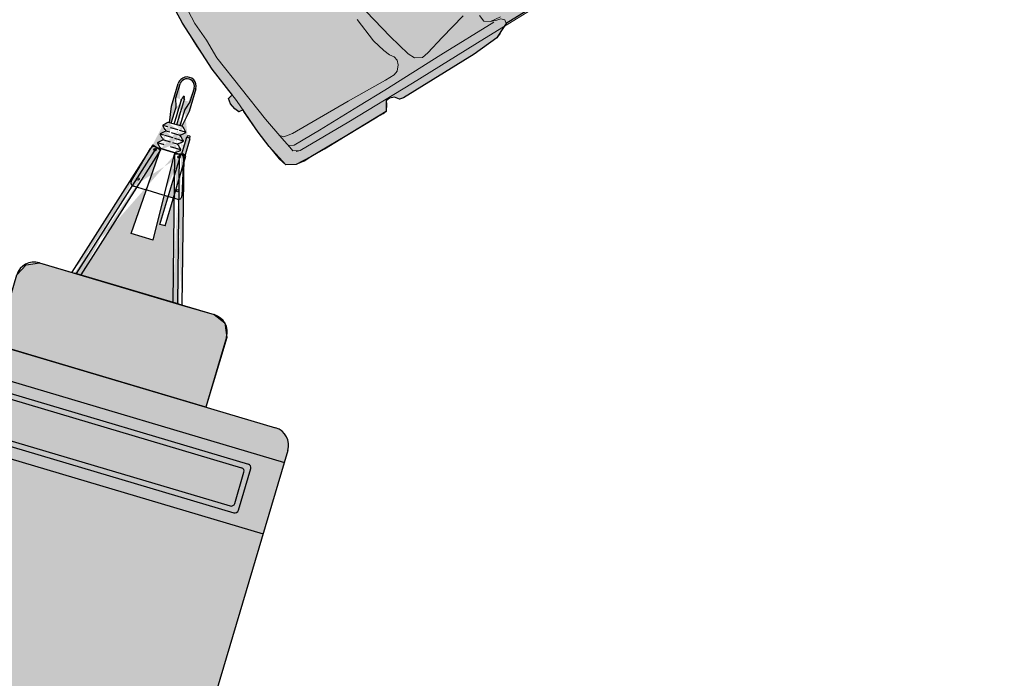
# Model space of a CAD drawing. Header units: millimetres. Extents: x 124.4 to 154.3, y 176.1 to 206.1.
import ezdxf

# ---------------------------------------------------------------- set-up
doc = ezdxf.new("R2010")
doc.units = ezdxf.units.MM
doc.linetypes.add('AUSGEZOGEN', pattern=[0])
doc.linetypes.add('STRICHPUNKT', pattern=[25.4, 12.7, -6.35, 0, -6.35])
for name, color, linetype in [('Anhänger', 7, 'Continuous'), ('Auto', 7, 'Continuous'), ('e-Straßenraum', 7, 'Continuous'), ('e-Wohngebäude', 7, 'Continuous'), ('Farbe', 254, 'Continuous'), ('Schr_Auto', 254, 'Continuous')]:
    doc.layers.add(name, color=color, linetype=linetype)

# ---------------------------------------------------------------- blocks, each defined once
blk = doc.blocks.new('Bl_Camper')
at = {"layer": 'Farbe', "linetype": 'Continuous'}
h = blk.add_hatch(color=256, dxfattribs=at)
edge = h.paths.add_edge_path(flags=16)
edge.add_arc((-197.6753639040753, 208.8200856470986), 0.0065, 0, 360)
edge = h.paths.add_edge_path(flags=16)
edge.add_arc((-197.7898670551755, 208.9666626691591), 0.0065, 0, 360)
edge = h.paths.add_edge_path(flags=16)
edge.add_arc((-197.705270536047, 209.0749282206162), 0.0065, 0, 360)
edge = h.paths.add_edge_path(flags=16)
edge.add_arc((-197.5353553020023, 208.999264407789), 0.0065, 0, 360)
h.paths.add_polyline_path([(-197.3322498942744, 208.7763578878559), (-197.4099597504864, 208.6769060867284), (-197.7841429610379, 208.9986111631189), (-197.7348864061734, 209.061648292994)], flags=16)
edge = h.paths.add_edge_path()
edge.add_line((-197.8561606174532, 209.1500651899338), (-197.8992605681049, 209.0949071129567))
edge.add_line((-197.8992605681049, 209.0949071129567), (-197.9794137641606, 209.1385014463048))
edge.add_line((-197.9794137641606, 209.1385014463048), (-198.0818500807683, 209.2185441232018))
edge.add_arc((-198.0510645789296, 209.2579425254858), 0.05, 51.99630100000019, 231.9963010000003, ccw=False)
edge.add_line((-198.0202790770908, 209.2973409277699), (-197.9178427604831, 209.2172982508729))
edge.add_line((-197.9178427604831, 209.2172982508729), (-197.8561606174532, 209.1500651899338))
h.paths.add_polyline_path([(-197.398939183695, 208.8419304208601), (-197.7141285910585, 209.088214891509), (-197.6956575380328, 209.1118536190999), (-197.3804675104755, 208.8655699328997)], flags=16)
edge = h.paths.add_edge_path(flags=0)
edge.add_line((-197.9931360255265, 209.2183887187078), (-197.998677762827, 209.2112970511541))
edge.add_line((-197.998677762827, 209.2112970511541), (-198.0041937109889, 209.2156070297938))
edge.add_arc((-198.0023464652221, 209.2179709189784), 0.003, 141.9964740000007, 231.9964740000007, ccw=False)
edge.add_line((-198.0047103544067, 209.2198181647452), (-198.0028631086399, 209.2221820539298))
edge.add_arc((-198.0004992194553, 209.2203348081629), 0.003, 51.99647400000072, 141.9964740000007, ccw=False)
edge.add_line((-197.9986519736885, 209.2226986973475), (-197.9931360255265, 209.2183887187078))
edge = h.paths.add_edge_path(flags=16)
edge.add_line((-197.9931360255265, 209.2183887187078), (-197.998677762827, 209.2112970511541))
edge.add_line((-197.998677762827, 209.2112970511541), (-198.0041937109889, 209.2156070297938))
edge.add_arc((-198.0023464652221, 209.2179709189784), 0.003, 141.9964740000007, 231.9964740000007, ccw=False)
edge.add_line((-198.0047103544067, 209.2198181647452), (-198.0028631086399, 209.2221820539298))
edge.add_arc((-198.0004992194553, 209.2203348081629), 0.003, 51.99647400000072, 141.9964740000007, ccw=False)
edge.add_line((-197.9986519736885, 209.2226986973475), (-197.9931360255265, 209.2183887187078))
edge = h.paths.add_edge_path()
edge.add_line((-196.9525086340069, 208.7801526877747), (-197.3218191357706, 208.3075163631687))
edge.add_line((-197.7991011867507, 208.9784836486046), (-197.3154265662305, 208.3156971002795))
edge.add_line((-197.7793895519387, 208.9938816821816), (-197.2994232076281, 208.3361774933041))
edge.add_line((-197.8197790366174, 208.9644078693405), (-197.331429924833, 208.295216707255))
edge.add_arc((-197.7865678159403, 209.1692914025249), 0.003, 51.99647400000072, 141.9964740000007)
edge.add_arc((-197.7918438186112, 209.1625390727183), 0.003, 141.9964740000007, 231.9964740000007)
edge.add_line((-197.9353779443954, 209.198672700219), (-197.8623748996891, 209.1421131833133))
edge.add_line((-197.8930470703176, 209.102859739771), (-197.9655800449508, 209.1600202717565))
edge.add_line((-197.7095564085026, 209.10418835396), (-197.7283897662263, 209.0578708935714))
edge.add_line((-197.7382528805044, 209.0979436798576), (-197.7744556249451, 209.0516126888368))
edge.add_line((-197.7776512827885, 209.1287291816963), (-197.8074385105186, 209.0906079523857))
edge.add_line((-197.7736860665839, 209.0932007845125), (-197.7903644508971, 209.0718569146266))
edge.add_line((-197.813084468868, 209.1239862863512), (-197.8431757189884, 209.085475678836))
edge.add_line((-197.8170504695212, 209.1595153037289), (-197.8398387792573, 209.1303498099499))
edge.add_line((-197.8730935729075, 209.1283961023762), (-197.9889248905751, 209.2189053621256))
edge.add_line((-197.8823283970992, 209.1165768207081), (-197.9981611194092, 209.2070859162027))
edge.add_arc((-197.7244712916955, 209.0649023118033), 0.010911, 171.1810259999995, 197.3516900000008)
edge.add_arc((-197.8740621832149, 209.0712626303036), 0.138887, 358.0658790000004, 370.4766040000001)
edge.add_arc((-197.7394840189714, 209.0963687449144), 0.001999, 4.268417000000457, 51.99478700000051)
edge.add_arc((-197.7394846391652, 209.0963679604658), 0.002, 51.99552299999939, 99.72189299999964)
edge.add_arc((-197.7283826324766, 208.9345684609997), 0.16417, 93.99558100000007, 105.4500029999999)
edge.add_arc((-197.7724543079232, 209.0947765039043), 0.002, 231.9955229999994, 279.7218929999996)
edge.add_arc((-197.7724536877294, 209.0947772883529), 0.002001, 184.2501040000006, 231.9764740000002)
edge.add_arc((-197.9385616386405, 209.0988032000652), 0.164166, 358.542967, 369.9973889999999)
edge.add_arc((-197.7788824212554, 209.1271542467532), 0.001999, 4.268417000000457, 51.99478700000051)
edge.add_arc((-197.7788830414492, 209.1271534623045), 0.002, 51.99552299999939, 99.72189299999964)
edge.add_arc((-197.7677810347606, 208.9653539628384), 0.16417, 93.99558100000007, 105.4500029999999)
edge.add_arc((-197.8118527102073, 209.125562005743), 0.002, 231.9955229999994, 279.7218929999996)
edge.add_arc((-197.8118534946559, 209.1255626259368), 0.002, 184.2825539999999, 232.0089239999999)
edge.add_arc((-197.9779645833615, 209.1295910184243), 0.164169, 358.5417839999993, 369.9962050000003)
edge.add_arc((-197.8182814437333, 209.1579389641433), 0.002, 4.282553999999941, 52.00892399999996)
edge.add_arc((-197.8182822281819, 209.1579395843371), 0.002, 51.99552299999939, 99.72189299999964)
edge.add_arc((-197.7891621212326, 208.8389332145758), 0.322326, 95.24365799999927, 100.7425389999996)
edge.add_arc((-197.8435812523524, 209.1414595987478), 0.015242, 111.8031509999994, 145.623565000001)
edge.add_arc((-197.7847834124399, 208.9877171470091), 0.010912, 86.63595299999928, 112.8066159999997)
edge.add_arc((-197.827128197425, 209.1313249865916), 0.138881, 273.5181300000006, 285.9288559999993)
edge.add_arc((-197.8189431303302, 208.9946769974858), 0.002, 231.9955229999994, 279.7218929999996)
edge.add_arc((-197.8189439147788, 208.9946776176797), 0.002, 184.2825539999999, 232.0089239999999)
edge.add_arc((-197.6592653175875, 209.0230278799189), 0.164166, 178.542967, 189.9973889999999)
edge.add_arc((-197.82537248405, 209.0270531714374), 0.002, 4.282553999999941, 52.00892399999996)
edge.add_arc((-197.8253732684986, 209.0270537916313), 0.002, 51.99552299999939, 99.72189299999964)
edge.add_arc((-197.8694435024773, 209.1872555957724), 0.164163, 273.9957130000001, 285.4501349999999)
edge.add_arc((-197.858341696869, 209.025463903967), 0.002001, 231.981022, 279.7073920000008)
edge.add_arc((-197.8583429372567, 209.0254623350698), 0.001999, 184.2684170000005, 231.9947870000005)
edge.add_arc((-197.6986637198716, 209.0538133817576), 0.164166, 178.542967, 189.9973889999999)
edge.add_arc((-197.8647708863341, 209.0578386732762), 0.002, 4.282553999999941, 52.00892399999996)
edge.add_arc((-197.8647716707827, 209.05783929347), 0.002, 51.99552299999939, 99.72189299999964)
edge.add_arc((-197.9088433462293, 209.2180473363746), 0.16417, 273.9955810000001, 285.4500029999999)
edge.add_arc((-197.8977413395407, 209.0562478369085), 0.002, 231.9955229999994, 279.7218929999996)
edge.add_arc((-197.8977405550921, 209.0562472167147), 0.002, 184.2359510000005, 231.9623220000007)
edge.add_arc((-197.5658384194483, 209.107096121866), 0.337769, 183.4221890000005, 188.6837670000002)
edge.add_arc((-197.8897734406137, 209.0855860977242), 0.013299, 135.5059820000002, 174.1863650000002)
edge.add_line((-197.8447966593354, 209.1240063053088), (-197.8716231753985, 209.0896734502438))
edge.add_line((-197.8492996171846, 209.0776396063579), (-197.863539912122, 209.0594150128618))
edge.add_line((-197.8141450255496, 209.0820252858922), (-197.8424299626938, 209.0458267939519))
edge.add_line((-197.7971994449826, 209.0225050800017), (-197.8201748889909, 208.9931012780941))
edge.add_line((-197.7982369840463, 209.0617816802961), (-197.8241415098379, 209.028629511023))
edge.add_line((-197.8459294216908, 209.0413489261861), (-197.8595740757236, 209.0238874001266))
edge.add_line((-197.8803707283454, 209.0784785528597), (-197.8989730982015, 209.0546721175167))
edge.add_line((-197.8197790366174, 208.9644078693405), (-197.7793895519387, 208.9938816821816))
edge.add_line((-197.7775333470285, 209.1694850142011), (-197.7898463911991, 209.1537255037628))
edge.add_line((-197.698735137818, 209.1079141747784), (-197.7775333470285, 209.1694850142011))
edge.add_line((-197.711049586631, 209.0921545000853), (-197.7898463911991, 209.1537255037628))
edge.add_line((-197.7889317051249, 209.1711386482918), (-197.7942077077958, 209.1643863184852))
edge.add_line((-197.7881751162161, 209.1558652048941), (-197.793691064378, 209.1601751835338))
edge.add_line((-197.7792046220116, 209.1673453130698), (-197.7847205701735, 209.1716552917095))
edge.add_line((-197.5425296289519, 208.9172111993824), (-197.5986337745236, 208.8454097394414))
edge.add_line((-197.4930106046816, 208.9805851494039), (-197.5384351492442, 208.9224513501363))
edge.add_arc((-197.5087694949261, 208.9928989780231), 0.02, 321.9955709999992, 425.9956469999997)
edge.add_line((-197.6894057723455, 209.0952300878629), (-197.5006336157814, 209.0111693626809))
edge.add_arc((-197.6975416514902, 209.0769597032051), 0.02, 65.99752399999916, 141.9976039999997)
edge.add_line((-197.8057288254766, 208.9709859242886), (-197.7133005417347, 209.0892735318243))
edge.add_arc((-197.7899691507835, 208.9586714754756), 0.02, 141.9966459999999, 217.9967249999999)
edge.add_line((-197.6785193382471, 208.7835159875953), (-197.8057302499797, 208.9463595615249))
edge.add_arc((-197.6627582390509, 208.795827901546), 0.02, 217.9953540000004, 321.9954299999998)
edge.add_line((-197.6015740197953, 208.8416472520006), (-197.6469985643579, 208.783513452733))
edge.add_line((-197.7095564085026, 209.10418835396), (-196.9428984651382, 208.7924515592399))
edge.add_line((-197.7283897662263, 209.0578708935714), (-196.9749043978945, 208.7514901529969))
edge.add_line((-197.7189730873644, 209.0810296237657), (-196.9589010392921, 208.7719705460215))
edge.add_line((-197.998677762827, 209.2112970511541), (-197.9981611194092, 209.2070859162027))
edge.add_line((-197.9931360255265, 209.2183887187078), (-197.9889248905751, 209.2189053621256))
edge.add_line((-197.9655800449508, 209.1600202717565), (-198.0133138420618, 209.1776813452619))
edge.add_line((-197.9640566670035, 209.2407192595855), (-197.9353779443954, 209.198672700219))
edge.add_line((-198.0264363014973, 209.2894610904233), (-197.9640566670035, 209.2407192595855))
edge.add_arc((-198.0510651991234, 209.2579417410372), 0.04, 51.99629799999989, 231.9962979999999)
edge.add_line((-198.0133138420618, 209.1776813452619), (-198.0756934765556, 209.2264231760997))
for points in [[(-197.7136297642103, 209.0941706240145), (-197.7095564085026, 209.10418835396), (-197.7035541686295, 209.1017477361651), (-197.6987355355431, 209.1079144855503), (-197.7775333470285, 209.1694850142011), (-197.7898463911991, 209.1537255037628)], [(-197.1126028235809, 207.7631956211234), (-197.4277926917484, 208.0094791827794), (-197.4602374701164, 208.0782899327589), (-197.4450192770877, 208.1498476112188), (-196.9428983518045, 208.7924515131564), (-196.8293091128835, 208.937820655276), (-196.7653320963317, 208.9754082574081), (-196.6865573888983, 208.955722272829), (-196.3737511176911, 208.7087626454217)]]:
    blk.add_hatch(color=256, dxfattribs=at).paths.add_polyline_path(points)
h = blk.add_hatch(color=256, dxfattribs=at)
h.paths.add_polyline_path([(-195.9337563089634, 208.9994968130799), (-195.9873151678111, 209.041346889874, 0.4126091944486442), (-196.1272982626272, 209.0241678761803), (-197.3590560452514, 207.4477899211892, 0.4126092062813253), (-197.3418770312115, 207.3078068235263), (-197.2883178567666, 207.2659565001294)])
h.paths.add_polyline_path([(-195.9337563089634, 208.9994968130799), (-197.2883178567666, 207.2659565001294), (-196.9661499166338, 207.0142193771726), (-195.6115883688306, 208.7477596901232)])
h.paths.add_polyline_path([(-195.9642985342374, 208.7733544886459, 0.004108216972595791), (-195.9645575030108, 208.7735568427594)], flags=17)
h.paths.add_polyline_path([(-197.0799478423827, 207.3783191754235, 0.4094086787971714), (-197.0765310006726, 207.3504771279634), (-196.9353486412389, 207.2401594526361, -0.004108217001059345), (-196.9356076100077, 207.2403618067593), (-197.0762720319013, 207.3502747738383, -0.4190348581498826), (-197.0797454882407, 207.3785781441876)], flags=16)
h.paths.add_polyline_path([(-196.9021357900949, 207.2017248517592, -0.004108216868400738), (-196.9023381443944, 207.2014658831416)], flags=17)
h.paths.add_polyline_path([(-195.6115883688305, 208.7477596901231), (-196.9661499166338, 207.0142193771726), (-193.540915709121, 204.3377935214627), (-192.1863541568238, 206.0713338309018)])
h.paths.add_polyline_path([(-195.1473204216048, 207.2428161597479), (-194.8321303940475, 206.9965324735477), (-195.0784148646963, 206.6813430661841), (-195.3936042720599, 206.927627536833)], flags=16)
h.paths.add_polyline_path([(-194.0740892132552, 206.4042101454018), (-193.7588998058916, 206.1579256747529), (-194.0051836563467, 205.842737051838), (-194.3203730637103, 206.0890215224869)], flags=16)
h.paths.add_polyline_path([(-192.1863541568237, 206.0713338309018), (-193.540915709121, 204.3377935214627), (-193.2187477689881, 204.086056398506), (-191.8641862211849, 205.8195967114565)])
h.paths.add_polyline_path([(-192.0341216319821, 205.7404468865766, -0.004108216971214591), (-192.0338626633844, 205.7402445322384)], flags=17)
h.paths.add_polyline_path([(-192.2501659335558, 205.884087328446), (-192.2503682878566, 205.8838283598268, -0.00410821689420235)], flags=17)
h.paths.add_polyline_path([(-192.0727585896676, 205.7069750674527), (-192.0725562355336, 205.7072340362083, -0.004108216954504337)], flags=17)
h.paths.add_polyline_path([(-191.793448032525, 205.6377632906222, 0.412609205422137), (-191.8106270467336, 205.7777463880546), (-191.8641862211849, 205.8195967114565), (-193.2187477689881, 204.086056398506), (-193.1651889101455, 204.0442063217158, 0.4126153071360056), (-193.0252045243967, 204.061386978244)])
h.paths.add_polyline_path([(-192.7855102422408, 204.2869348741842), (-192.824909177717, 204.3177207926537), (-193.0096221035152, 204.0813290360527), (-192.9702230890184, 204.0505430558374)], flags=17)
h.paths.add_polyline_path([(-191.7696329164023, 205.5870342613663), (-191.8090314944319, 205.6178199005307), (-191.99374442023, 205.3814281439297), (-191.95434576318, 205.3506424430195)])
at = {"color": 7, "linetype": 'AUSGEZOGEN'}
for p, q in [((-198.0264363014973, 209.2894610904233), (-197.9640566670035, 209.2407192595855)), ((-198.0133138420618, 209.1776813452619), (-198.0756934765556, 209.2264231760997)), ((-198.0028631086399, 209.2221820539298), (-198.0047103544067, 209.2198181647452)), ((-197.998677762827, 209.2112970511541), (-198.0041937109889, 209.2156070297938)), ((-197.9931360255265, 209.2183887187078), (-197.998677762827, 209.2112970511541)), ((-197.998677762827, 209.2112970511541), (-197.9981611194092, 209.2070859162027)), ((-197.9931360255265, 209.2183887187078), (-197.9986519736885, 209.2226986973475)), ((-197.8823283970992, 209.1165768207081), (-197.9981611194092, 209.2070859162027)), ((-197.9931360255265, 209.2183887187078), (-197.9889248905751, 209.2189053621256)), ((-197.8730935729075, 209.1283961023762), (-197.9889248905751, 209.2189053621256)), ((-197.9640566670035, 209.2407192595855), (-197.9353779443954, 209.198672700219)), ((-197.9655800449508, 209.1600202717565), (-198.0133138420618, 209.1776813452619)), ((-197.8930470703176, 209.102859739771), (-197.9655800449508, 209.1600202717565)), ((-197.9353779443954, 209.198672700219), (-197.8623748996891, 209.1421131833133)), ((-197.8561606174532, 209.1500651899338), (-197.8992605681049, 209.0949071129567)), ((-197.8170504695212, 209.1595153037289), (-197.8398387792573, 209.1303498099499)), ((-197.7889317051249, 209.1711386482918), (-197.7942077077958, 209.1643863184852)), ((-197.7881751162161, 209.1558652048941), (-197.793691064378, 209.1601751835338)), ((-197.7775333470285, 209.1694850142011), (-197.7898463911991, 209.1537255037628)), ((-197.711049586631, 209.0921545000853), (-197.7898463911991, 209.1537255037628)), ((-197.7792046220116, 209.1673453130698), (-197.7847205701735, 209.1716552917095)), ((-197.698735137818, 209.1079141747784), (-197.7775333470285, 209.1694850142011)), ((-197.8447966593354, 209.1240063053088), (-197.8716231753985, 209.0896734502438)), ((-197.813084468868, 209.1239862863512), (-197.8431757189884, 209.085475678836)), ((-197.7776512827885, 209.1287291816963), (-197.8074385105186, 209.0906079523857)), ((-197.7736860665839, 209.0932007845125), (-197.7903644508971, 209.0718569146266)), ((-197.7382528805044, 209.0979436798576), (-197.7744556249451, 209.0516126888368)), ((-197.7095564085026, 209.10418835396), (-197.7283897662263, 209.0578708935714)), ((-197.6956575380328, 209.1118536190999), (-197.7141285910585, 209.088214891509)), ((-197.7095564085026, 209.10418835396), (-196.9428984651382, 208.7924515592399)), ((-197.3804675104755, 208.8655699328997), (-197.6956575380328, 209.1118536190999)), ((-197.6894057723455, 209.0952300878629), (-197.5006336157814, 209.0111693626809)), ((-197.8803707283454, 209.0784785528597), (-197.8989730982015, 209.0546721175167)), ((-197.8492996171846, 209.0776396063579), (-197.863539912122, 209.0594150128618)), ((-197.8459294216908, 209.0413489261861), (-197.8595740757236, 209.0238874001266)), ((-197.8141450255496, 209.0820252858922), (-197.8424299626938, 209.0458267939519)), ((-197.7982369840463, 209.0617816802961), (-197.8241415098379, 209.028629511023)), ((-197.8057288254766, 208.9709859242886), (-197.7133005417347, 209.0892735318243)), ((-197.7348864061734, 209.061648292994), (-197.7841429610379, 208.9986111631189)), ((-197.3322498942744, 208.7763578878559), (-197.7348864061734, 209.061648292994)), ((-197.7283897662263, 209.0578708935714), (-196.9749043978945, 208.7514901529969)), ((-197.398939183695, 208.8419304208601), (-197.7141285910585, 209.088214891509)), ((-195.9870989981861, 209.0411779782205), (-191.8108427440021, 205.7779149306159)), ((-197.7971994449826, 209.0225050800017), (-197.8201748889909, 208.9931012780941)), ((-197.8197790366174, 208.9644078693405), (-197.7793895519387, 208.9938816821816)), ((-197.4099597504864, 208.6769060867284), (-197.7841429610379, 208.9986111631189)), ((-197.7793895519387, 208.9938816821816), (-197.2994232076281, 208.3361774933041)), ((-197.35888713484, 207.4480060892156), (-196.1274668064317, 209.0239521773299)), ((-197.2883179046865, 207.2659564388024), (-195.9337563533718, 208.9994967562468)), ((-197.8197790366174, 208.9644078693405), (-197.331429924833, 208.295216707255)), ((-197.6785193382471, 208.7835159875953), (-197.8057302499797, 208.9463595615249)), ((-197.4930106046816, 208.9805851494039), (-197.5384351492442, 208.9224513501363)), ((-196.6889406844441, 208.9550472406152), (-196.3737512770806, 208.7087627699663)), ((-197.5425296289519, 208.9172111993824), (-197.5986337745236, 208.8454097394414)), ((-197.6015740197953, 208.8416472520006), (-197.6469985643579, 208.783513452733)), ((-197.3804675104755, 208.8655699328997), (-197.398939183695, 208.8419304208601)), ((-197.3322498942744, 208.7763578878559), (-197.4099597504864, 208.6769060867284)), ((-196.9525086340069, 208.7801526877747), (-197.3218191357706, 208.3075163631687)), ((-197.1219571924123, 207.3732816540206), (-195.9976699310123, 208.8121215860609)), ((-197.0798466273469, 207.3784487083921), (-195.9925014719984, 208.7700111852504)), ((-195.7813941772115, 208.6685087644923), (-195.9695958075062, 208.815566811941)), ((-195.8235053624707, 208.6633409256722), (-195.9644279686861, 208.7734556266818)), ((-196.9661497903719, 207.01421953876), (-195.6115882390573, 208.7477598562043)), ((-196.9074046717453, 207.2437051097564), (-195.8200595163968, 208.6352675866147)), ((-196.9022369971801, 207.2015953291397), (-195.7779489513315, 208.6404346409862))]:
    blk.add_line(p, q, dxfattribs=at)
at = {"color": 7, "linetype": 'STRICHPUNKT'}
for p, q in [((-197.7189730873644, 209.0810296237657), (-196.9589010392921, 208.7719705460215)), ((-197.7991011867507, 208.9784836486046), (-197.3154265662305, 208.3156971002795))]:
    blk.add_line(p, q, dxfattribs=at)
at = {"color": 7, "linetype": 'AUSGEZOGEN'}
for points in [[(-198.0202790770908, 209.2973409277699), (-197.9178427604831, 209.2172982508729), (-197.8561606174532, 209.1500651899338)], [(-197.8992605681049, 209.0949071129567), (-197.9794137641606, 209.1385014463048), (-198.0818500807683, 209.2185441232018)]]:
    blk.add_lwpolyline(points, dxfattribs=at)
at = {"color": 7, "linetype": 'AUSGEZOGEN', "flags": 128}
blk.add_lwpolyline([(-197.4450192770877, 208.1498476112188), (-196.8293091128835, 208.937820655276)], dxfattribs=at)
at = {"color": 7, "linetype": 'AUSGEZOGEN'}
for centre in [(-197.705270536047, 209.0749282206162), (-197.5353553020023, 208.999264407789), (-197.7898670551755, 208.9666626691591), (-197.6753639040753, 208.8200856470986)]:
    blk.add_circle(centre, 0.0065, dxfattribs=at)
for centre, radius, start, end in [((-198.0510645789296, 209.2579425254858), 0.05, 51.99630100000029, 231.9963010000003), ((-198.0510651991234, 209.2579417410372), 0.04, 51.99629799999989, 231.9962979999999), ((-198.0023464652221, 209.2179709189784), 0.003, 141.9964740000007, 231.9964740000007), ((-198.0004992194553, 209.2203348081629), 0.003, 51.99647400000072, 141.9964740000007), ((-197.8435812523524, 209.1414595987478), 0.015242, 111.8031509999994, 145.623565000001), ((-197.7891621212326, 208.8389332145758), 0.322326, 95.24365799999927, 100.7425389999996), ((-197.8182822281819, 209.1579395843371), 0.002, 51.99552299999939, 99.72189299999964), ((-197.8182814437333, 209.1579389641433), 0.002, 4.282553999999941, 52.00892399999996), ((-197.9779645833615, 209.1295910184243), 0.164169, 358.5417839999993, 9.99620500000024), ((-197.7918438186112, 209.1625390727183), 0.003, 141.9964740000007, 231.9964740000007), ((-197.7865678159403, 209.1692914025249), 0.003, 51.99647400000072, 141.9964740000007), ((-197.8897734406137, 209.0855860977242), 0.013299, 135.5059820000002, 174.1863650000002), ((-197.8118534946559, 209.1255626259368), 0.002, 184.2825539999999, 232.0089239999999), ((-197.8118527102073, 209.125562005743), 0.002, 231.9955229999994, 279.7218929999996), ((-197.7677810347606, 208.9653539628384), 0.16417, 93.99558100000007, 105.4500029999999), ((-197.7788830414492, 209.1271534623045), 0.002, 51.99552299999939, 99.72189299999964), ((-197.7788824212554, 209.1271542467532), 0.001999, 4.268417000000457, 51.99478700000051), ((-197.9385616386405, 209.0988032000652), 0.164166, 358.542967, 9.997388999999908), ((-197.7724536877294, 209.0947772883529), 0.002001, 184.2501040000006, 231.9764740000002), ((-197.7724543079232, 209.0947765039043), 0.002, 231.9955229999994, 279.7218929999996), ((-197.7283826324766, 208.9345684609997), 0.16417, 93.99558100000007, 105.4500029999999), ((-197.7394846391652, 209.0963679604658), 0.002, 51.99552299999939, 99.72189299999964), ((-197.7394840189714, 209.0963687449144), 0.001999, 4.268417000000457, 51.99478700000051), ((-197.8740621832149, 209.0712626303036), 0.138887, 358.0658790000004, 10.4766040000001), ((-197.6975416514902, 209.0769597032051), 0.02, 65.99752399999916, 141.9976039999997), ((-197.5658384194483, 209.107096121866), 0.337769, 183.4221890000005, 188.6837670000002), ((-197.8977405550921, 209.0562472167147), 0.002, 184.2359510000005, 231.9623220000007), ((-197.8977413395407, 209.0562478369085), 0.002, 231.9955229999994, 279.7218929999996), ((-197.9088433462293, 209.2180473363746), 0.16417, 273.9955810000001, 285.4500029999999), ((-197.8647716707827, 209.05783929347), 0.002, 51.99552299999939, 99.72189299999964), ((-197.8647708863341, 209.0578386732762), 0.002, 4.282553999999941, 52.00892399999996), ((-197.6986637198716, 209.0538133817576), 0.164166, 178.542967, 189.9973889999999), ((-197.7244712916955, 209.0649023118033), 0.010911, 171.1810259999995, 197.3516900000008), ((-196.0486700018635, 208.9623811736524), 0.1, 51.99647400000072, 141.9964740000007), ((-197.8583429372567, 209.0254623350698), 0.001999, 184.2684170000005, 231.9947870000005), ((-197.858341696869, 209.025463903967), 0.002001, 231.981022, 279.7073920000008), ((-197.8694435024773, 209.1872555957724), 0.164163, 273.9957130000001, 285.4501349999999), ((-197.8253732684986, 209.0270537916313), 0.002, 51.99552299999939, 99.72189299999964), ((-197.82537248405, 209.0270531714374), 0.002, 4.282553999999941, 52.00892399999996), ((-197.6592653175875, 209.0230278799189), 0.164166, 178.542967, 189.9973889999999), ((-197.8189439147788, 208.9946776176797), 0.002, 184.2825539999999, 232.0089239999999), ((-197.8189431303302, 208.9946769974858), 0.002, 231.9955229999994, 279.7218929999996), ((-197.827128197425, 209.1313249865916), 0.138881, 273.5181300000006, 285.9288559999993), ((-197.7847834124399, 208.9877171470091), 0.010912, 86.63595299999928, 112.8066159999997), ((-197.5087694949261, 208.9928989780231), 0.02, 321.9955709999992, 65.9956469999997), ((-197.7899691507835, 208.9586714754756), 0.02, 141.9966459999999, 217.9967249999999), ((-196.7505115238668, 208.8762490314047), 0.1, 51.99647400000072, 141.9964740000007), ((-197.6627582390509, 208.795827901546), 0.02, 217.9953540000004, 321.9954299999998), ((-195.9819102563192, 208.7998071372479), 0.02, 51.99647400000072, 141.9964740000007), ((-195.9767417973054, 208.7576967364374), 0.02, 51.99647400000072, 141.9964740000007), ((-195.8358191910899, 208.6475820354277), 0.02, 321.9964740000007, 51.99647400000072), ((-195.7937086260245, 208.6527490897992), 0.02, 321.9964740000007, 51.99647400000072), ((-197.3662210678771, 208.0882767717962), 0.1, 141.9964740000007, 231.9964740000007)]:
    blk.add_arc(centre, radius, start, end, dxfattribs=at)
at = {"layer": 'Farbe', "linetype": 'Continuous', "flags": 128}
blk.add_lwpolyline([(-197.1126028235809, 207.7631956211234), (-197.4277926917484, 208.0094791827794), (-197.4602374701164, 208.0782899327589), (-197.4450192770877, 208.1498476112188), (-196.9428983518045, 208.7924515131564), (-196.8293091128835, 208.937820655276), (-196.7653320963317, 208.9754082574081), (-196.6865573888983, 208.955722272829), (-196.3737511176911, 208.7087626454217)], close=True, dxfattribs=at)
blk = doc.blocks.new('Auto')
at = {"layer": 'e-Wohngebäude', "color": 7, "linetype": 'Continuous', "lineweight": 13}
for p, q in [((0.59576115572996, -1.04969210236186), (0.676753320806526, -0.4473137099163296)), ((0.5585872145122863, -0.9053321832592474), (0.5441943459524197, -0.9648562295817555)), ((0.5604894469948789, -0.9335769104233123), (0.5680828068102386, -0.9115034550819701)), ((0.5680828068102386, -0.9115034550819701), (0.5874103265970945, -0.8984051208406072)), ((0.5874103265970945, -0.8984051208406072), (0.6069813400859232, -0.905718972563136)), ((0.6197429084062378, -0.9504822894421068), (0.6108690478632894, -0.9163512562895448)), ((0.5582089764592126, -0.9537041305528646), (0.5121751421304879, -1.292488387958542)), ((0.5441943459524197, -0.9648562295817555), (0.5181285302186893, -0.9924813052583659)), ((0.5441943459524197, -0.9648562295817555), (0.5604894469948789, -0.9335769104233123)), ((0.6306218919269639, -0.967005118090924), (0.6197429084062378, -0.9504822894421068)), ((0.5181285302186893, -0.9924813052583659), (0.4800951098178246, -0.9907192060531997)), ((0.6254765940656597, -1.147340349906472), (0.6350380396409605, -0.9955346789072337)), ((0.4237194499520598, -1.060776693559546), (0.4432246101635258, -1.226067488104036)), ((0.5332458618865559, -1.51146776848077), (0.59576115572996, -1.04969210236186)), ((0.5641016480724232, -1.599051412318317), (0.6254765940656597, -1.147340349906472)), ((0.4432246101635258, -1.226067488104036), (0.458374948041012, -1.339903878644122)), ((0.4663748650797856, -1.651683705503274), (0.5121751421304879, -1.292488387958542)), ((0.458374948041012, -1.339903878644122), (0.459127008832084, -1.378211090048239)), ((0.459127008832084, -1.378211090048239), (0.4322061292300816, -1.413382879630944)), ((0.2581690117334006, -1.44207878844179), (0.0679498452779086, -1.456200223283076)), ((0.3924623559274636, -1.426716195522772), (0.2581690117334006, -1.44207878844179)), ((0.4322061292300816, -1.413382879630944), (0.3924623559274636, -1.426716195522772)), ((0.2954876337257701, -1.517655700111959), (0.3321474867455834, -1.509068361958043)), ((0.3321474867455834, -1.509068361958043), (0.3565128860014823, -1.496539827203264)), ((0.3565128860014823, -1.496539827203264), (0.3822420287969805, -1.494358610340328)), ((0.3822420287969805, -1.494358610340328), (0.4062706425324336, -1.507274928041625)), ((0.4062706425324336, -1.507274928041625), (0.4288742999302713, -1.532767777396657)), ((0.4747728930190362, -1.915093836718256), (0.5332458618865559, -1.51146776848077)), ((0.07060402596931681, -1.522753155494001), (0.2177103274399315, -1.529227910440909)), ((0.2177103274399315, -1.529227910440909), (0.2954876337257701, -1.517655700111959)), ((0.4335753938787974, -1.558782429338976), (0.4273042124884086, -1.614131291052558)), ((0.4288742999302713, -1.532767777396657), (0.4335753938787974, -1.558782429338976)), ((0.4273042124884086, -1.614131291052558), (0.385691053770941, -1.846393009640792)), ((0.5565082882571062, -1.621124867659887), (0.5641016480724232, -1.599051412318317)), ((0.4422485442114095, -1.819675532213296), (0.4663748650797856, -1.651683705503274)), ((0.5164278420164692, -1.659902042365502), (0.5293439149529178, -1.635884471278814)), ((0.5293439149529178, -1.635884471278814), (0.5565082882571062, -1.621124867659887)), ((0.5283956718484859, -1.68928722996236), (0.5163763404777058, -1.682829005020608)), ((0.5423488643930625, -1.701060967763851), (0.5283956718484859, -1.68928722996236)), ((0.5604944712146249, -1.720955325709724), (0.5423488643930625, -1.701060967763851)), ((0.5607280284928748, -1.741366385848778), (0.5604944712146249, -1.720955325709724)), ((0.5232974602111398, -1.981746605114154), (0.5539384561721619, -1.778818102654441)), ((0.5539384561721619, -1.778818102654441), (0.5607280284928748, -1.741366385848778)), ((0.4090004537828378, -2.068175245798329), (0.4422485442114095, -1.819675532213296)), ((0.385691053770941, -1.846393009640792), (0.3284513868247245, -2.194100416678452)), ((0.4274069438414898, -2.220601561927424), (0.4747728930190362, -1.915093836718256)), ((0.5059607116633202, -2.112286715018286), (0.5232974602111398, -1.981746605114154)), ((0.3832054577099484, -2.228333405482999), (0.4090004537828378, -2.068175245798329)), ((-0.4779790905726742, -2.225042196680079), (-0.8987370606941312, -2.136599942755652)), ((0.4912312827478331, -2.197253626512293), (0.5059607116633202, -2.112286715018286)), ((0.3284513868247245, -2.194100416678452), (0.3126847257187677, -2.243277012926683)), ((0.4861002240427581, -2.242539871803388), (0.4912312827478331, -2.197253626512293)), ((-0.5219988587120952, -2.276115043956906), (-0.7364386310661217, -2.233981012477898)), ((-0.36667735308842, -2.23255558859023), (-0.4779790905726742, -2.225042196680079)), ((-0.36667735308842, -2.23255558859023), (-0.2565159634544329, -2.25013358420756)), ((-0.2565159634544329, -2.25013358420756), (0.1733635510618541, -2.258069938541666)), ((0.1733635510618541, -2.258069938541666), (0.3112594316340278, -2.255856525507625)), ((0.3126847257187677, -2.243277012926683), (0.2964510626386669, -2.251630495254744)), ((0.3112594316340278, -2.255856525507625), (0.3778309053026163, -2.25320746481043)), ((0.3652513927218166, -2.251782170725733), (0.3832054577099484, -2.228333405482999)), ((0.4032850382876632, -2.253542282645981), (0.3778309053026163, -2.25320746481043)), ((0.4274069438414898, -2.220601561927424), (0.4032850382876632, -2.253542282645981)), ((0.4172997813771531, -2.242389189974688), (0.4274069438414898, -2.220601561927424)), ((0.4734175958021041, -2.286969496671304), (0.4861002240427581, -2.242539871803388)), ((-0.3712899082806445, -2.295737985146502), (-0.5219988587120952, -2.276115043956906)), ((-0.3763177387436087, -2.295168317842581), (-0.2250387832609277, -2.309760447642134)), ((-0.2250387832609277, -2.309760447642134), (-0.006607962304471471, -2.316669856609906)), ((-0.04273937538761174, -2.343154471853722), (-0.04549678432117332, -2.322457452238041)), ((-0.006607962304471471, -2.316669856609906), (0.2028455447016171, -2.335306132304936)), ((0.4378049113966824, -2.331348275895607), (0.4734175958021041, -2.286969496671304)), ((-0.01339775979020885, -2.354123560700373), (-0.04273937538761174, -2.343154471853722)), ((0.02240680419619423, -2.353084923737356), (-0.01339775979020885, -2.354123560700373)), ((0.04871611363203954, -2.345872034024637), (0.02240680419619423, -2.353084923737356)), ((0.05294026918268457, -2.331062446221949), (0.04871611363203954, -2.345872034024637)), ((0.2028455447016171, -2.335306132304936), (0.3018527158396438, -2.3388793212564)), ((0.3018527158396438, -2.3388793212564), (0.3885654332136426, -2.338511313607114)), ((0.3885654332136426, -2.338511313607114), (0.4378049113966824, -2.331348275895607))]:
    blk.add_line(p, q, dxfattribs=at)
at = {"layer": 'e-Wohngebäude', "color": 7, "linetype": 'Continuous'}
blk.add_line((0.6350380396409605, -0.9955346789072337), (0.6306218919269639, -0.967005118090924), dxfattribs=at)
blk = doc.blocks.new('Auto_1')
at = {"layer": 'Schr_Auto'}
blk.add_hatch(color=256, dxfattribs=at).paths.add_polyline_path([(464.9149241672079, 198.7303037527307), (464.9706670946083, 198.7188773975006), (465.107228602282, 198.6051932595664), (465.2039059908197, 198.5157798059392), (465.3570338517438, 198.379140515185), (465.3861687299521, 198.3546463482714), (465.3990187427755, 198.3387862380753), (465.3977583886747, 198.3118965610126), (465.3945272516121, 198.2939194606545), (465.3894045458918, 198.2812835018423), (465.4040731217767, 198.2636615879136), (465.4293547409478, 198.2534262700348), (465.459678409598, 198.2593997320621), (465.4796219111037, 198.2472630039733), (465.8152224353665, 197.9387471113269), (465.9194832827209, 197.8279941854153), (465.9364771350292, 197.7835592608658), (465.9483013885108, 197.7583130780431), (466.3015663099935, 197.4326494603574), (466.6672578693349, 197.0741423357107), (467.1120301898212, 196.6307506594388), (467.1266436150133, 196.6642223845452), (467.1197478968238, 196.7264607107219), (467.1113982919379, 196.8018213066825), (467.117998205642, 196.83061100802), (467.1394127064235, 196.8346201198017), (467.1578768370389, 196.8063317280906), (467.1740287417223, 196.7135222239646), (467.1595010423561, 196.6326410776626), (467.1732630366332, 196.5702297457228), (467.4746004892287, 196.2735634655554), (467.5123060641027, 196.2689464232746), (467.5413679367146, 196.2480315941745), (467.7348665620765, 196.0620480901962), (467.9304139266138, 195.8740954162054), (467.9759711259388, 195.8232892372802), (467.9872055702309, 195.7984405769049), (467.993028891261, 195.7752698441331), (467.9969628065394, 195.7574381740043), (468.0572019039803, 195.6995386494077), (468.0784787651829, 195.7107122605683), (468.1017165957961, 195.7129688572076), (468.1306429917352, 195.6992164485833), (468.2164382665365, 195.6167533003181), (468.2624217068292, 195.5549821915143), (468.2975982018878, 195.4965799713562), (468.2951476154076, 195.4392240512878), (468.1565606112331, 195.1418997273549), (468.1369788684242, 195.1029345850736), (468.1498296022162, 195.0870737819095), (468.1467437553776, 195.0619386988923), (468.1344574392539, 195.0491559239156), (468.1169045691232, 195.0308937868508), (468.1006843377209, 195.0359426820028), (468.0297101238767, 194.9109481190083), (467.9668805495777, 194.8273090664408), (467.8951265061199, 194.7416926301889), (467.8124257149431, 194.6666116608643), (467.7313397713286, 194.6005199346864), (467.6092469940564, 194.5246447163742), (467.6149403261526, 194.5086449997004), (467.5973874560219, 194.4903828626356), (467.5851011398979, 194.477600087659), (467.5601086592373, 194.4735208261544), (467.5437438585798, 194.4857270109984), (467.5136301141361, 194.4690104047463), (467.2921256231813, 194.3481666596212), (467.2139900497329, 194.3143724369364), (467.1567684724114, 194.3096464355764), (467.0970200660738, 194.3424824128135), (467.0334837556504, 194.3859913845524), (466.9476884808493, 194.4684545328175), (466.932801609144, 194.4968137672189), (466.9444519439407, 194.5418180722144), (466.9456959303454, 194.5466234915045), (466.8842128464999, 194.599717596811), (466.8175823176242, 194.618085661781), (466.7319301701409, 194.6933929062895), (466.5694649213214, 194.8495483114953), (466.3759662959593, 195.0355318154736), (466.353917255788, 195.0637428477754), (466.347811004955, 195.101236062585), (466.024842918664, 195.4046284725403), (465.9765396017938, 195.4018719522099), (465.896297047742, 195.3841534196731), (465.802913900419, 195.3966109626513), (465.7739235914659, 195.4139478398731), (465.7770810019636, 195.4355049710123), (465.8055806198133, 195.4432316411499), (465.9436821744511, 195.4334532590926), (465.970361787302, 195.4429431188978), (465.9765484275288, 195.449379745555), (465.5158888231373, 195.8762421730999), (465.2379633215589, 196.1433735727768), (464.8214058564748, 196.5613124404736), (464.7780945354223, 196.5783635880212), (464.7330147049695, 196.5935776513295), (464.6182276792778, 196.6933790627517), (464.2966666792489, 197.0165017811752), (464.2837436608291, 197.0359412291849), (464.2885180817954, 197.0664855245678), (464.2772836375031, 197.0913341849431), (464.2591017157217, 197.105300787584), (464.2020170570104, 197.0934109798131), (464.0174374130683, 197.2813632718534), (463.8657151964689, 197.4377342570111), (463.8052647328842, 197.5063783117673), (463.7916410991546, 197.561624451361), (463.8682349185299, 197.6741993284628), (463.931209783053, 197.7506803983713), (464.0232939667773, 197.852552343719), (464.032086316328, 197.8578243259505), (464.0164334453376, 197.8795386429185), (464.0266836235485, 197.9048198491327), (464.0476059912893, 197.9338938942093), (464.0741417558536, 197.9505403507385), (464.0922583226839, 197.9401596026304), (464.0971499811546, 197.9333874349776), (464.2113974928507, 198.0750758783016), (464.4184970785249, 198.2905452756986), (464.5523657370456, 198.4089098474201), (464.5375000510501, 198.432624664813), (464.5530821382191, 198.4597993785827), (464.5813057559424, 198.481855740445), (464.6061605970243, 198.4930995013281), (464.618866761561, 198.484395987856), (464.6290071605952, 198.4790795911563), (464.7315443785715, 198.5833573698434), (464.8724448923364, 198.7043758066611)])
blk.add_lwpolyline([(465.2379633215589, 196.1433735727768), (464.8214058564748, 196.5613124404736), (464.7780945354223, 196.5783635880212), (464.7330147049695, 196.5935776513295), (464.6182276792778, 196.6933790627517), (464.2966666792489, 197.0165017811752), (464.2837436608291, 197.0359412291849), (464.2885180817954, 197.0664855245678), (464.2772836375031, 197.0913341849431), (464.2591017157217, 197.105300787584), (464.2020170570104, 197.0934109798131), (464.0174374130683, 197.2813632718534), (463.8657151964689, 197.4377342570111), (463.8052647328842, 197.5063783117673), (463.8052647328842, 197.5063783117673), (463.7916410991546, 197.561624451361), (463.8682349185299, 197.6741993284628), (463.931209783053, 197.7506803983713), (464.0232939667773, 197.852552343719), (464.032086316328, 197.8578243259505), (464.0164334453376, 197.8795386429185), (464.0266836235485, 197.9048198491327), (464.0476059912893, 197.9338938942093), (464.0741417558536, 197.9505403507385), (464.0922583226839, 197.9401596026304), (464.0971499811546, 197.9333874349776), (464.2113974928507, 198.0750758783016), (464.4184970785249, 198.2905452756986), (464.5523657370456, 198.4089098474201)], dxfattribs=at)
at = {"layer": 'e-Straßenraum', "rotation": 232.5987210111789}
blk.add_blockref('Auto', (465.9095865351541, 196.4933711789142), dxfattribs=at)

msp = doc.modelspace()

# ---------------------------------------------------------------- block references
at = {"layer": 'Anhänger', "linetype": 'Continuous', "rotation": 291.4553655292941}
msp.add_blockref('Bl_Camper', (13.57647196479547, -69.25001344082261), dxfattribs=at)
at = {"layer": 'Auto', "rotation": 76.84172786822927}
msp.add_blockref('Auto_1', (223.2295705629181, -305.4017613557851), dxfattribs=at)

doc.saveas('drawing.dxf')
